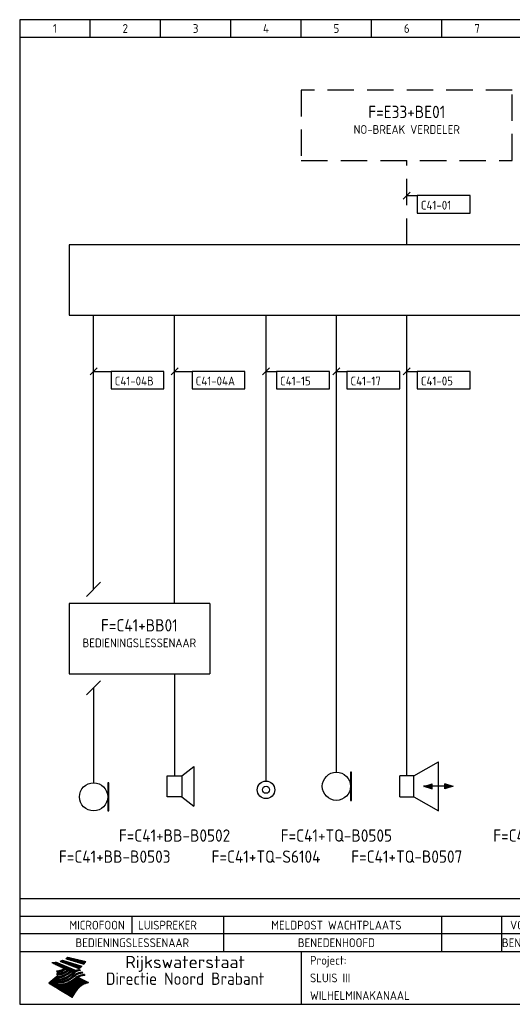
# Model space of a CAD drawing. Extents: x 10 to 410, y 10 to 290.
# Tile 1 of 2: x 10 to 150, y 10 to 290. Entities that reach past the tile are written whole.
import ezdxf
from ezdxf.enums import TextEntityAlignment as Align

# ---------------------------------------------------------------- set-up
doc = ezdxf.new("R2010")
doc.units = 0
doc.header["$LTSCALE"] = 15
doc.header["$MEASUREMENT"] = 0
doc.linetypes.add('DASHED', pattern=[0.75, 0.5, -0.25])
doc.layers.get('0').update_dxf_attribs({"linetype": 'CONTINUOUS'})
for name, color, linetype in [('0-25', 7, 'CONTINUOUS'), ('0-35', 2, 'CONTINUOUS'), ('0-50', 3, 'CONTINUOUS'), ('B-25', 7, 'CONTINUOUS'), ('B-35', 2, 'CONTINUOUS'), ('S-25', 7, 'CONTINUOUS')]:
    doc.layers.add(name, color=color, linetype=linetype)
doc.styles.add('ISO', font='iso.shx')
doc.styles.get("Standard").update_dxf_attribs({"font": 'iso.shx'})

# ---------------------------------------------------------------- blocks, each defined once
blk = doc.blocks.new('KADERA3')
at = {"layer": '0-25'}
for p, q in [((30, 285), (30, 290)), ((50, 285), (50, 290)), ((70, 285), (70, 290)), ((90, 285), (90, 290)), ((110, 285), (110, 290)), ((130, 285), (130, 290)), ((10, 285), (410, 285)), ((410, 35), (10, 35)), ((410, 30), (10, 30))]:
    blk.add_line(p, q, dxfattribs=at)
at = {"layer": '0-25', "color": 7}
for p, q in [((21.94, 22.42), (22.53, 22.42)), ((22.06, 22.48), (22.36, 22.48)), ((22.18, 22.53), (27.65, 20.8)), ((22.18, 22.53), (27.65, 20.8)), ((23.14, 22.99), (28.22, 21.46)), ((23.14, 22.99), (28.22, 21.46)), ((23.15, 22.98), (25.33, 22.98)), ((23.23, 23.04), (25.09, 23.04)), ((23.32, 23.1), (24.84, 23.1)), ((23.34, 22.93), (25.57, 22.93)), ((23.4, 23.15), (24.6, 23.15)), ((23.49, 23.21), (24.36, 23.21)), ((23.52, 22.87), (25.81, 22.87)), ((23.57, 23.27), (24.12, 23.27)), ((23.64, 23.32), (23.87, 23.32)), ((23.7, 23.36), (28.82, 22.17)), ((23.7, 23.36), (28.82, 22.17)), ((23.71, 22.82), (26.06, 22.82)), ((23.9, 22.76), (26.3, 22.76)), ((24.09, 22.7), (26.54, 22.7)), ((24.27, 22.65), (26.78, 22.65)), ((24.46, 22.59), (27.03, 22.59)), ((24.65, 22.53), (27.27, 22.53)), ((24.84, 22.48), (27.51, 22.48)), ((25.02, 22.42), (27.75, 22.42)), ((19.1, 21.89), (25.12, 19)), ((19.1, 21.89), (25.12, 19)), ((19.17, 21.86), (20.7, 21.86)), ((19.29, 21.8), (20.83, 21.8)), ((19.4, 21.75), (20.96, 21.75)), ((19.52, 21.69), (21.09, 21.69)), ((19.64, 21.63), (21.22, 21.63)), ((19.74, 21.92), (20.56, 21.92)), ((19.75, 21.58), (21.36, 21.58)), ((19.87, 21.52), (21.49, 21.52)), ((19.99, 21.47), (21.62, 21.47)), ((20.11, 21.41), (21.75, 21.41)), ((20.22, 21.35), (21.88, 21.35)), ((20.25, 21.97), (20.43, 21.97)), ((20.34, 21.3), (22.02, 21.3)), ((20.38, 21.99), (26.02, 19.59)), ((20.38, 21.99), (26.02, 19.59)), ((20.46, 21.24), (22.15, 21.24)), ((20.57, 21.18), (22.28, 21.18)), ((20.69, 21.13), (22.41, 21.13)), ((20.81, 21.07), (22.55, 21.07)), ((20.92, 21.02), (22.68, 21.02)), ((21.04, 20.96), (22.81, 20.96)), ((21.16, 20.9), (22.94, 20.9)), ((21.19, 19.61), (22.35, 19.61)), ((21.27, 20.85), (23.07, 20.85)), ((21.39, 20.79), (23.21, 20.79)), ((21.42, 19.67), (22.47, 19.67)), ((21.47, 22.25), (26.83, 20.19)), ((21.47, 22.25), (26.83, 20.19)), ((21.49, 22.25), (23.07, 22.25)), ((21.51, 20.73), (23.34, 20.73)), ((21.6, 22.2), (23.25, 22.2)), ((21.62, 19.72), (22.59, 19.72)), ((21.63, 20.68), (23.47, 20.68)), ((21.65, 22.31), (22.89, 22.31)), ((21.74, 20.62), (23.6, 20.62)), ((21.75, 22.14), (23.42, 22.14)), ((21.8, 22.37), (22.71, 22.37)), ((21.8, 19.78), (22.69, 19.78)), ((21.86, 20.57), (23.73, 20.57)), ((21.9, 22.08), (23.6, 22.08)), ((21.96, 19.83), (22.79, 19.83)), ((21.98, 20.51), (23.87, 20.51)), ((22.04, 22.03), (23.78, 22.03)), ((22.09, 20.45), (24, 20.45)), ((22.11, 19.89), (22.89, 19.89)), ((22.19, 21.97), (23.96, 21.97)), ((22.21, 20.4), (24.13, 20.4)), ((22.24, 19.95), (22.99, 19.95)), ((22.33, 20.34), (24.26, 20.34)), ((22.34, 21.92), (24.13, 21.92)), ((22.37, 20), (23.08, 20)), ((22.44, 20.28), (24.4, 20.28)), ((22.48, 21.86), (24.31, 21.86)), ((22.49, 20.06), (23.04, 20.06)), ((22.56, 20.23), (24.53, 20.23)), ((22.61, 20.12), (22.93, 20.12)), ((22.63, 21.8), (24.49, 21.8)), ((22.68, 20.17), (24.66, 20.17)), ((22.71, 20.17), (22.82, 20.17)), ((23.11, 20.02), (22.77, 20.2)), ((23.11, 20.02), (22.77, 20.2)), ((22.78, 21.75), (24.67, 21.75)), ((22.79, 20.12), (24.79, 20.12)), ((22.91, 20.06), (24.92, 20.06)), ((22.92, 21.69), (24.85, 21.69)), ((23.03, 20), (25.06, 20)), ((23.07, 21.63), (25.02, 21.63)), ((23.15, 19.95), (25.19, 19.95)), ((23.22, 21.58), (25.2, 21.58)), ((23.26, 19.89), (25.32, 19.89)), ((23.3, 19.61), (23.88, 19.61)), ((23.36, 21.52), (25.38, 21.52)), ((23.38, 19.83), (25.45, 19.83)), ((23.39, 19.67), (23.81, 19.67)), ((23.45, 19.7), (23.58, 19.79)), ((23.45, 19.7), (23.58, 19.79)), ((23.48, 19.72), (23.7, 19.72)), ((23.5, 19.78), (25.58, 19.78)), ((23.51, 21.47), (25.56, 21.47)), ((23.56, 19.78), (23.59, 19.78)), ((23.56, 19.39), (23.9, 19.62)), ((23.56, 19.39), (23.9, 19.62)), ((23.58, 19.79), (23.9, 19.62)), ((23.58, 19.79), (23.9, 19.62)), ((23.61, 19.72), (25.72, 19.72)), ((23.66, 21.41), (25.74, 21.41)), ((23.73, 19.67), (25.85, 19.67)), ((23.8, 21.35), (25.91, 21.35)), ((23.85, 19.61), (25.98, 19.61)), ((23.95, 21.3), (26.09, 21.3)), ((24.09, 21.24), (26.27, 21.24)), ((24.24, 21.18), (26.45, 21.18)), ((24.39, 21.13), (26.62, 21.13)), ((24.53, 21.07), (26.8, 21.07)), ((24.68, 21.02), (26.98, 21.02)), ((24.83, 20.96), (27.16, 20.96)), ((24.97, 20.9), (27.34, 20.9)), ((25.12, 20.85), (27.51, 20.85)), ((25.21, 22.37), (28, 22.37)), ((25.27, 20.79), (27.63, 20.79)), ((25.4, 22.31), (28.24, 22.31)), ((25.41, 20.73), (27.57, 20.73)), ((25.56, 20.68), (27.51, 20.68)), ((25.58, 22.25), (28.48, 22.25)), ((25.71, 20.62), (27.44, 20.62)), ((25.77, 22.2), (28.72, 22.2)), ((25.85, 20.57), (27.37, 20.57)), ((25.96, 22.14), (28.79, 22.14)), ((26, 20.51), (27.29, 20.51)), ((26.06, 19.61), (26.85, 19.61)), ((26.15, 22.08), (28.75, 22.08)), ((26.15, 20.45), (27.22, 20.45)), ((26.21, 19.67), (27.23, 19.67)), ((26.29, 20.4), (27.14, 20.4)), ((26.33, 22.03), (28.71, 22.03)), ((26.44, 20.34), (27.06, 20.34)), ((26.44, 19.72), (27.18, 19.72)), ((26.52, 21.97), (28.66, 21.97)), ((26.59, 20.28), (26.97, 20.28)), ((26.71, 21.92), (28.62, 21.92)), ((26.73, 20.23), (26.89, 20.23)), ((26.9, 21.86), (28.57, 21.86)), ((27.08, 21.8), (28.52, 21.8)), ((27.13, 19.78), (27.25, 19.64)), ((27.13, 19.78), (27.25, 19.64)), ((27.27, 21.75), (28.48, 21.75)), ((27.46, 21.69), (28.43, 21.69)), ((27.65, 21.63), (28.38, 21.63)), ((27.83, 21.58), (28.33, 21.58)), ((28.02, 21.52), (28.28, 21.52)), ((28.21, 21.47), (28.22, 21.47)), ((20.58, 17.88), (18.3, 16)), ((20.58, 17.88), (18.3, 16)), ((19.33, 16.85), (21.07, 16.85)), ((19.4, 16.91), (21.55, 16.91)), ((19.47, 16.97), (21.88, 16.97)), ((19.54, 17.02), (22.13, 17.02)), ((19.61, 17.08), (22.34, 17.08)), ((19.67, 17.13), (20.6, 17.13)), ((19.74, 17.19), (20.6, 17.19)), ((19.81, 17.25), (20.6, 17.25)), ((19.88, 17.3), (20.6, 17.3)), ((19.95, 17.36), (20.6, 17.36)), ((20.01, 17.42), (20.6, 17.42)), ((20.08, 17.47), (20.93, 17.47)), ((20.15, 17.53), (21.26, 17.53)), ((20.22, 17.58), (21.51, 17.58)), ((20.29, 17.64), (21.72, 17.64)), ((20.35, 17.7), (21.9, 17.7)), ((20.42, 17.75), (22.07, 17.75)), ((20.49, 17.81), (22.22, 17.81)), ((20.56, 17.87), (22.36, 17.87)), ((20.6, 19.11), (20.58, 19.51)), ((20.6, 19.11), (20.58, 19.51)), ((20.58, 19.5), (22.09, 19.5)), ((20.58, 19.44), (21.95, 19.44)), ((20.59, 19.38), (21.79, 19.38)), ((20.59, 19.33), (21.62, 19.33)), ((20.59, 19.27), (21.42, 19.27)), ((20.6, 19.22), (21.2, 19.22)), ((20.6, 19.16), (20.93, 19.16)), ((20.6, 19.11), (20.69, 19.12)), ((20.6, 19.11), (20.69, 19.12)), ((20.6, 18.79), (20.77, 18.81)), ((20.6, 18.79), (20.77, 18.81)), ((20.6, 18.29), (20.6, 18.79)), ((20.6, 18.29), (20.6, 18.79)), ((20.6, 18.77), (22.46, 18.77)), ((20.6, 18.71), (22.33, 18.71)), ((20.6, 18.65), (22.19, 18.65)), ((20.6, 18.6), (22.04, 18.6)), ((20.6, 18.54), (21.87, 18.54)), ((20.6, 18.48), (21.68, 18.48)), ((20.6, 18.43), (21.46, 18.43)), ((20.6, 18.37), (21.21, 18.37)), ((20.6, 18.32), (20.87, 18.32)), ((20.6, 18.29), (20.88, 18.32)), ((20.6, 18.29), (20.88, 18.32)), ((20.6, 17.88), (20.86, 17.91)), ((20.6, 17.88), (20.86, 17.91)), ((20.6, 17.43), (20.97, 17.48)), ((20.6, 17.43), (20.97, 17.48)), ((20.6, 17.43), (20.6, 17.09)), ((20.6, 17.43), (20.6, 17.09)), ((20.6, 17.09), (21.26, 17.16)), ((20.6, 17.09), (21.26, 17.16)), ((20.6, 16.8), (21.37, 16.89)), ((20.6, 16.8), (21.37, 16.89)), ((20.6, 16.8), (20.6, 16.45)), ((20.6, 16.8), (20.6, 16.45)), ((20.9, 19.55), (22.23, 19.55)), ((20.9, 18.82), (22.59, 18.82)), ((20.98, 17.92), (22.5, 17.92)), ((21.02, 17.13), (22.53, 17.13)), ((21.32, 18.88), (22.71, 18.88)), ((21.32, 17.98), (22.62, 17.98)), ((21.47, 17.19), (22.7, 17.19)), ((21.59, 18.03), (22.74, 18.03)), ((21.61, 18.93), (22.82, 18.93)), ((21.77, 17.25), (22.85, 17.25)), ((21.8, 18.09), (22.85, 18.09)), ((21.84, 18.99), (22.92, 18.99)), ((21.99, 18.15), (22.95, 18.15)), ((22.01, 17.3), (22.99, 17.3)), ((22.03, 19.05), (23.03, 19.05)), ((22.16, 18.2), (23.05, 18.2)), ((22.21, 19.1), (23.12, 19.1)), ((22.21, 17.36), (23.12, 17.36)), ((22.31, 18.26), (23.15, 18.26)), ((22.36, 19.16), (23.22, 19.16)), ((22.39, 17.42), (23.24, 17.42)), ((22.45, 18.32), (23.24, 18.32)), ((22.51, 19.22), (23.3, 19.22)), ((22.56, 17.47), (23.36, 17.47)), ((22.59, 18.37), (23.33, 18.37)), ((22.64, 19.27), (23.39, 19.27)), ((22.71, 18.43), (23.42, 18.43)), ((22.71, 17.53), (23.47, 17.53)), ((22.77, 19.33), (23.47, 19.33)), ((22.83, 18.48), (23.5, 18.48)), ((22.84, 17.58), (23.57, 17.58)), ((22.89, 19.38), (23.55, 19.38)), ((22.94, 18.54), (23.58, 18.54)), ((22.96, 16.85), (23.86, 16.85)), ((22.97, 17.64), (23.67, 17.64)), ((23, 19.44), (23.63, 19.44)), ((23.04, 18.6), (23.66, 18.6)), ((23.1, 19.5), (23.72, 19.5)), ((23.1, 17.7), (23.77, 17.7)), ((23.12, 16.91), (23.96, 16.91)), ((23.14, 18.65), (23.74, 18.65)), ((23.21, 19.55), (23.8, 19.55)), ((23.21, 17.75), (23.86, 17.75)), ((23.24, 18.71), (23.82, 18.71)), ((23.26, 16.97), (24.05, 16.97)), ((23.32, 17.81), (23.95, 17.81)), ((23.33, 18.77), (23.91, 18.77)), ((23.39, 17.02), (24.14, 17.02)), ((23.42, 18.82), (23.99, 18.82)), ((23.42, 17.87), (24.03, 17.87)), ((23.51, 18.88), (24.07, 18.88)), ((23.52, 17.92), (24.11, 17.92)), ((23.52, 17.08), (24.22, 17.08)), ((23.54, 18.9), (24.3, 19.42)), ((23.54, 18.9), (24.3, 19.42)), ((23.59, 18.93), (24.15, 18.93)), ((23.62, 17.98), (24.2, 17.98)), ((23.63, 17.13), (24.3, 17.13)), ((23.65, 18.59), (24.62, 19.25)), ((23.65, 18.59), (24.62, 19.25)), ((23.67, 18.99), (24.23, 18.99)), ((23.71, 18.03), (24.28, 18.03)), ((23.75, 19.05), (24.32, 19.05)), ((23.75, 17.19), (24.38, 17.19)), ((23.79, 18.09), (24.36, 18.09)), ((23.83, 19.1), (24.4, 19.1)), ((23.85, 17.25), (24.46, 17.25)), ((23.88, 18.15), (24.44, 18.15)), ((23.92, 19.16), (24.48, 19.16)), ((23.94, 18.19), (25.23, 19.07)), ((23.94, 18.19), (25.23, 19.07)), ((23.95, 17.3), (24.55, 17.3)), ((23.96, 19.55), (25.96, 19.55)), ((23.96, 18.2), (24.53, 18.2)), ((24, 19.22), (24.56, 19.22)), ((24.04, 18.26), (24.61, 18.26)), ((24.05, 17.36), (24.63, 17.36)), ((24.06, 17.88), (25.34, 18.76)), ((24.06, 17.88), (25.34, 18.76)), ((24.08, 19.5), (25.88, 19.5)), ((24.08, 19.27), (24.58, 19.27)), ((24.13, 18.32), (24.69, 18.32)), ((24.14, 17.42), (24.71, 17.42)), ((24.16, 19.33), (24.47, 19.33)), ((24.2, 19.44), (25.79, 19.44)), ((24.21, 18.37), (24.77, 18.37)), ((24.23, 17.47), (24.79, 17.47)), ((24.24, 17.48), (25.52, 18.36)), ((24.24, 17.48), (25.52, 18.36)), ((24.25, 19.38), (24.36, 19.38)), ((24.29, 18.43), (24.85, 18.43)), ((24.3, 19.42), (24.62, 19.25)), ((24.3, 19.42), (24.62, 19.25)), ((24.31, 19.38), (25.71, 19.38)), ((24.31, 17.53), (24.87, 17.53)), ((24.35, 17.17), (25.64, 18.05)), ((24.35, 17.17), (25.64, 18.05)), ((24.37, 18.48), (24.94, 18.48)), ((24.39, 17.58), (24.96, 17.58)), ((24.43, 19.33), (25.62, 19.33)), ((24.45, 18.54), (25.02, 18.54)), ((24.47, 17.64), (25.04, 17.64)), ((24.54, 18.6), (25.1, 18.6)), ((24.55, 19.27), (25.54, 19.27)), ((24.56, 17.7), (25.12, 17.7)), ((24.62, 18.65), (25.18, 18.65)), ((24.63, 16.72), (25.91, 17.6)), ((24.63, 16.72), (25.91, 17.6)), ((24.64, 17.75), (25.2, 17.75)), ((24.67, 19.22), (25.45, 19.22)), ((24.7, 18.71), (25.27, 18.71)), ((24.72, 17.81), (25.29, 17.81)), ((24.78, 19.16), (25.37, 19.16)), ((24.78, 18.77), (25.34, 18.77)), ((24.8, 17.87), (25.37, 17.87)), ((24.82, 16.85), (28.23, 16.85)), ((24.87, 18.82), (25.4, 18.82)), ((24.89, 17.92), (25.45, 17.92)), ((24.9, 19.1), (25.28, 19.1)), ((24.9, 16.91), (28.11, 16.91)), ((24.95, 18.88), (25.45, 18.88)), ((24.97, 17.98), (25.53, 17.98)), ((24.99, 16.97), (28, 16.97)), ((25.02, 19.05), (25.2, 19.05)), ((25.03, 18.93), (25.51, 18.93)), ((25.05, 18.03), (25.61, 18.03)), ((25.07, 17.02), (27.89, 17.02)), ((25.11, 18.99), (25.57, 18.99)), ((26.02, 19.59), (25.12, 19)), ((26.02, 19.59), (25.12, 19)), ((25.13, 18.09), (25.68, 18.09)), ((25.15, 17.08), (27.77, 17.08)), ((25.19, 19.05), (25.63, 19.05)), ((25.21, 18.15), (25.75, 18.15)), ((25.23, 17.13), (27.66, 17.13)), ((25.26, 19.1), (25.7, 19.1)), ((25.3, 18.2), (25.82, 18.2)), ((25.31, 17.19), (27.55, 17.19)), ((25.33, 19.16), (25.77, 19.16)), ((25.38, 18.26), (25.89, 18.26)), ((25.39, 19.22), (25.85, 19.22)), ((25.4, 17.25), (27.43, 17.25)), ((25.46, 18.32), (25.97, 18.32)), ((25.47, 19.27), (25.93, 19.27)), ((25.48, 17.3), (27.32, 17.3)), ((25.54, 19.33), (26.03, 19.33)), ((25.54, 18.37), (26.06, 18.37)), ((25.56, 17.36), (27.21, 17.36)), ((25.62, 18.43), (26.14, 18.43)), ((25.63, 19.38), (26.13, 19.38)), ((25.64, 17.42), (27.1, 17.42)), ((25.7, 18.48), (26.24, 18.48)), ((25.72, 19.44), (26.24, 19.44)), ((25.73, 17.47), (26.98, 17.47)), ((25.79, 18.54), (26.34, 18.54)), ((25.81, 17.53), (26.87, 17.53)), ((25.82, 19.5), (26.36, 19.5)), ((25.89, 18.6), (26.46, 18.6)), ((25.89, 17.58), (26.76, 17.58)), ((25.93, 19.55), (26.53, 19.55)), ((25.96, 17.64), (26.64, 17.64)), ((25.99, 18.65), (26.58, 18.65)), ((26.04, 17.7), (26.59, 17.7)), ((26.1, 18.71), (26.72, 18.71)), ((26.12, 17.75), (26.67, 17.75)), ((26.2, 17.81), (26.76, 17.81)), ((26.23, 18.77), (26.89, 18.77)), ((26.29, 17.87), (26.86, 17.87)), ((26.37, 18.82), (27.09, 18.82)), ((26.39, 17.92), (26.97, 17.92)), ((26.49, 17.98), (27.09, 17.98)), ((26.53, 18.88), (27.34, 18.88)), ((26.56, 17.68), (29.54, 16.2)), ((26.56, 17.68), (29.54, 16.2)), ((26.6, 18.03), (27.22, 18.03)), ((26.72, 18.09), (27.38, 18.09)), ((26.73, 18.93), (27.66, 18.93)), ((26.85, 18.15), (27.56, 18.15)), ((26.99, 18.99), (27.9, 18.99)), ((27, 18.2), (27.8, 18.2)), ((27.18, 18.26), (28.13, 18.26)), ((27.26, 19.05), (27.84, 19.05)), ((27.39, 18.32), (28.47, 18.32)), ((27.7, 18.37), (28.49, 18.37)), ((27.78, 19.1), (27.93, 18.96)), ((27.78, 19.1), (27.93, 18.96)), ((28, 18.43), (28.44, 18.43)), ((28.39, 18.48), (28.54, 18.32)), ((28.39, 18.48), (28.54, 18.32)), ((24.94, 11.97), (18.3, 16)), ((24.94, 11.97), (18.3, 16)), ((18.31, 16.01), (20.96, 16.01)), ((18.38, 16.07), (21.46, 16.07)), ((18.38, 15.95), (20.6, 15.95)), ((18.45, 16.12), (21.88, 16.12)), ((18.47, 15.9), (20.6, 15.9)), ((18.52, 16.18), (22.15, 16.18)), ((18.57, 15.84), (20.6, 15.84)), ((18.59, 16.23), (22.38, 16.23)), ((18.65, 16.29), (22.58, 16.29)), ((18.66, 15.78), (20.6, 15.78)), ((18.72, 16.35), (22.75, 16.35)), ((18.75, 15.73), (20.6, 15.73)), ((18.79, 16.4), (22.91, 16.4)), ((18.85, 15.67), (20.6, 15.67)), ((18.86, 16.46), (20.6, 16.46)), ((18.93, 16.52), (20.6, 16.52)), ((18.94, 15.62), (20.6, 15.62)), ((18.99, 16.57), (20.6, 16.57)), ((19.03, 15.56), (27.83, 15.56)), ((19.06, 16.63), (20.6, 16.63)), ((19.12, 15.5), (27.75, 15.5)), ((19.13, 16.68), (20.6, 16.68)), ((19.2, 16.74), (20.6, 16.74)), ((19.22, 15.45), (27.66, 15.45)), ((19.27, 16.8), (20.6, 16.8)), ((19.31, 15.39), (27.58, 15.39)), ((19.4, 15.33), (27.5, 15.33)), ((19.49, 15.28), (27.43, 15.28)), ((19.59, 15.22), (27.36, 15.22)), ((19.68, 15.17), (27.29, 15.17)), ((19.77, 15.11), (27.22, 15.11)), ((19.86, 15.05), (27.15, 15.05)), ((19.96, 15), (27.09, 15)), ((20.05, 14.94), (27.02, 14.94)), ((20.14, 14.88), (26.96, 14.88)), ((20.24, 14.83), (26.9, 14.83)), ((20.33, 14.77), (26.84, 14.77)), ((20.42, 14.72), (26.79, 14.72)), ((20.51, 14.66), (26.73, 14.66)), ((20.6, 16.45), (21.56, 16.56)), ((20.6, 16.45), (21.56, 16.56)), ((20.6, 15.97), (21.67, 16.09)), ((20.6, 15.97), (21.67, 16.09)), ((20.6, 15.97), (20.6, 15.58)), ((20.6, 15.97), (20.6, 15.58)), ((20.6, 15.58), (21.95, 15.73)), ((20.6, 15.58), (21.95, 15.73)), ((20.61, 14.6), (26.68, 14.6)), ((20.7, 16.46), (23.06, 16.46)), ((20.7, 14.55), (26.62, 14.55)), ((20.79, 14.49), (26.57, 14.49)), ((20.88, 14.43), (26.52, 14.43)), ((20.94, 15.62), (27.92, 15.62)), ((20.98, 14.38), (26.47, 14.38)), ((21.07, 14.32), (26.42, 14.32)), ((21.16, 14.27), (26.38, 14.27)), ((21.2, 16.52), (23.2, 16.52)), ((21.25, 14.21), (26.33, 14.21)), ((21.35, 14.15), (26.29, 14.15)), ((21.44, 14.1), (26.24, 14.1)), ((21.45, 15.67), (28.01, 15.67)), ((21.53, 14.04), (26.2, 14.04)), ((21.72, 16.57), (23.32, 16.57)), ((21.96, 15.73), (28.11, 15.73)), ((22.1, 16.63), (23.44, 16.63)), ((22.34, 15.78), (28.21, 15.78)), ((22.38, 16.68), (23.56, 16.68)), ((22.6, 16.74), (23.66, 16.74)), ((22.62, 15.84), (28.33, 15.84)), ((22.79, 16.8), (23.77, 16.8)), ((22.84, 15.9), (28.52, 15.9)), ((23.04, 15.95), (28.71, 15.95)), ((23.21, 16.01), (28.9, 16.01)), ((23.37, 16.07), (29.08, 16.07)), ((23.51, 16.12), (29.27, 16.12)), ((29.41, 16.17), (23.65, 16.17)), ((23.77, 16.23), (29.47, 16.23)), ((23.89, 16.29), (29.36, 16.29)), ((24, 16.35), (29.24, 16.35)), ((24.11, 16.4), (29.13, 16.4)), ((24.21, 16.46), (29.02, 16.46)), ((24.31, 16.52), (28.91, 16.52)), ((24.4, 16.57), (28.79, 16.57)), ((24.49, 16.63), (28.68, 16.63)), ((24.57, 16.68), (28.57, 16.68)), ((24.66, 16.74), (28.45, 16.74)), ((24.74, 16.8), (28.34, 16.8)), ((28.29, 15.83), (29.54, 16.2)), ((28.29, 15.83), (29.54, 16.2)), ((29.54, 16.2), (29.45, 16.17)), ((29.54, 16.2), (29.45, 16.17)), ((29.46, 16.18), (29.47, 16.18)), ((21.63, 13.98), (26.16, 13.98)), ((21.72, 13.93), (26.12, 13.93)), ((21.81, 13.87), (26.08, 13.87)), ((21.9, 13.82), (26.04, 13.82)), ((22, 13.76), (26, 13.76)), ((22.09, 13.7), (25.96, 13.7)), ((22.18, 13.65), (25.93, 13.65)), ((22.27, 13.59), (25.89, 13.59)), ((22.37, 13.53), (25.86, 13.53)), ((22.46, 13.48), (25.82, 13.48)), ((22.55, 13.42), (25.79, 13.42)), ((22.65, 13.37), (25.76, 13.37)), ((22.74, 13.31), (25.73, 13.31)), ((22.83, 13.25), (25.69, 13.25)), ((22.92, 13.2), (25.66, 13.2)), ((23.02, 13.14), (25.63, 13.14)), ((23.11, 13.08), (25.59, 13.08)), ((23.2, 13.03), (25.56, 13.03)), ((23.29, 12.97), (25.53, 12.97)), ((23.39, 12.92), (25.5, 12.92)), ((23.48, 12.86), (25.46, 12.86)), ((23.57, 12.8), (25.43, 12.8)), ((23.66, 12.75), (25.4, 12.75)), ((23.76, 12.69), (25.36, 12.69)), ((23.85, 12.63), (25.33, 12.63)), ((23.94, 12.58), (25.3, 12.58)), ((24.04, 12.52), (25.26, 12.52)), ((24.13, 12.47), (25.23, 12.47)), ((24.22, 12.41), (25.2, 12.41)), ((24.31, 12.35), (25.17, 12.35)), ((24.41, 12.3), (25.13, 12.3)), ((24.5, 12.24), (25.1, 12.24)), ((24.59, 12.18), (25.07, 12.18)), ((24.68, 12.13), (25.03, 12.13)), ((24.78, 12.07), (25, 12.07)), ((24.87, 12.02), (24.97, 12.02)), ((24.94, 11.97), (25.81, 13.45)), ((24.94, 11.97), (25.81, 13.45))]:
    blk.add_line(p, q, dxfattribs=at)
for centre, radius, start, end in [((19.84, 27.26), 5.27, 288.0217, 296.3084), ((19.84, 27.26), 5.27, 288.0217, 296.3084), ((20.49, 27.56), 5.28, 300.0654, 307.393), ((20.49, 27.56), 5.28, 300.0654, 307.393), ((19.15, 29.7), 7.8, 269.6055, 279.0886), ((19.15, 29.7), 7.8, 269.6055, 279.0886), ((19.93, 25.38), 5.91, 276.3402, 298.7463), ((19.93, 25.38), 5.91, 276.3402, 298.7463), ((19.84, 25.09), 6.03, 278.129, 302.868), ((19.84, 25.09), 6.03, 278.129, 302.868), ((20.35, 24.56), 5.76, 274.164, 302.5474), ((20.35, 24.56), 5.76, 274.164, 302.5474), ((27.05, 17.17), 2.63, 107.4286, 133.7799), ((27.05, 17.17), 2.63, 107.4286, 133.7799), ((27.01, 16.84), 2.93, 87.7348, 104.8316), ((27.01, 16.84), 2.93, 87.7348, 104.8316), ((27.37, 15.71), 3.93, 91.7838, 103.2817), ((27.37, 15.71), 3.93, 91.7838, 103.2817), ((24.11, 24.7), 5.26, 301.1147, 312.2814), ((24.11, 24.7), 5.26, 301.1147, 312.2814), ((21.95, 27.32), 8.59, 316.9248, 323.1399), ((21.95, 27.32), 8.59, 316.9248, 323.1399), ((20.21, 23.78), 5.91, 273.6149, 304.3803), ((20.21, 23.78), 5.91, 273.6149, 304.3803), ((20.05, 24.28), 6.02, 277.9472, 305.7139), ((20.05, 24.28), 6.02, 277.9472, 305.7139), ((20.04, 23.49), 6.09, 278.8115, 306.4242), ((20.04, 23.49), 6.09, 278.8115, 306.4242), ((20.53, 23.07), 5.96, 277.0519, 304.973), ((20.53, 23.07), 5.96, 277.0519, 304.973), ((20.72, 22.76), 5.91, 276.3402, 304.3803), ((20.72, 22.76), 5.91, 276.3402, 304.3803), ((21.06, 22.34), 5.81, 274.9043, 303.1745), ((21.06, 22.34), 5.81, 274.9043, 303.1745), ((20.82, 22.06), 6.04, 278.1111, 305.8489), ((20.82, 22.06), 6.04, 278.1111, 305.8489), ((27.45, 16.91), 2.81, 110.4143, 138.7411), ((27.45, 16.91), 2.81, 110.4143, 138.7411), ((27.57, 15.64), 3.4, 98.1566, 126.9045), ((27.57, 15.64), 3.4, 98.1566, 126.9045), ((27.91, 15.54), 3.39, 100.5835, 132.088), ((27.91, 15.54), 3.39, 100.5835, 132.088), ((28.21, 14.74), 3.67, 95.7581, 128.7216), ((28.21, 14.74), 3.67, 95.7581, 128.7216), ((28.4, 15.05), 3.21, 96.3886, 125.0052), ((28.4, 15.05), 3.21, 96.3886, 125.0052), ((27.82, 16.31), 2.8, 90.634, 105.1984), ((27.82, 16.31), 2.8, 90.634, 105.1984), ((28.19, 15.04), 3.93, 93.8342, 103.2817), ((28.19, 15.04), 3.93, 93.8342, 103.2817), ((28.58, 15.69), 2.8, 93.8141, 105.1984), ((28.58, 15.69), 2.8, 93.8141, 105.1984), ((28.95, 14.41), 3.93, 96.0135, 103.2817), ((28.95, 14.41), 3.93, 96.0135, 103.2817), ((21.3, 21.6), 5.91, 276.3402, 304.3803), ((21.3, 21.6), 5.91, 276.3402, 304.3803), ((31.24, 10.26), 6.3, 117.9568, 149.6251), ((31.24, 10.26), 6.3, 117.9568, 149.6251)]:
    blk.add_arc(centre, radius, start, end, dxfattribs=at)
at = {"layer": '0-35'}
blk.add_line((90, 25), (90, 10), dxfattribs=at)
at = {"layer": '0-50'}
blk.add_line((10, 25), (410, 25), dxfattribs=at)
blk.add_lwpolyline([(10, 10), (410, 10), (410, 290), (10, 290)], close=True, dxfattribs=at)
at = {"layer": '0-25', "style": 'ISO'}
blk.add_text('Project:', height=2.5, dxfattribs=at).set_placement((92.5, 22.5), align=Align.MIDDLE_LEFT)
for tag, p in [('STR1', (20, 287.5)), ('STR2', (40, 287.5)), ('STR3', (60, 287.5)), ('STR4', (80, 287.5)), ('STR5', (100, 287.5)), ('STR6', (120, 287.5)), ('STR7', (140, 287.5)), ('STR8', (160, 287.5)), ('STR9', (180, 287.5)), ('STR10', (200, 287.5)), ('STR11', (220, 287.5)), ('STR12', (240, 287.5)), ('STR13', (260, 287.5)), ('STR14', (280, 287.5)), ('STR15', (300, 287.5)), ('STR16', (320, 287.5)), ('STR17', (340, 287.5)), ('STR18', (360, 287.5)), ('STR19', (380, 287.5)), ('STR20', (400, 287.5)), ('W', (180, 12.5)), ('Z', (310, 12.5)), ('Y', (327.5, 12.5))]:
    blk.add_attdef(tag, text='', height=2.5, dxfattribs=at).set_placement(p, align=Align.MIDDLE)
for tag, p in [('N', (220, 22.5)), ('B', (92.5, 17.5)), ('P', (220, 17.5)), ('C', (92.5, 12.5)), ('U', (220, 12.5)), ('REV', (295, 12.5))]:
    blk.add_attdef(tag, text='', height=2.5, dxfattribs=at).set_placement(p, align=Align.MIDDLE_LEFT)
at = {"layer": '0-35', "style": 'ISO', "width": 1.00614}
blk.add_text('Rijkswaterstaat', height=3.5, dxfattribs=at).set_placement((40, 20.28), (74, 20.28), align=Align.FIT)
at = {"layer": '0-35', "color": 2, "style": 'ISO', "width": 0.948867}
blk.add_text('Directie Noord Brabant', height=3.5, dxfattribs=at).set_placement((34.5, 15.53), (79.5, 15.53), align=Align.FIT)
at = {"layer": '0-35', "style": 'ISO'}
blk.add_attdef('RNR', text='', height=3.5, dxfattribs=at).set_placement((305, 17.5), align=Align.MIDDLE)
for tag, p in [('X', (178.5, 17.5)), ('FORM', (402.5, 15))]:
    blk.add_attdef(tag, text='', height=3.5, dxfattribs=at).set_placement(p, align=Align.MIDDLE_LEFT)
at = {"layer": '0-50', "style": 'ISO'}
for tag, p in [('M', (342.5, 15)), ('O', (365, 15))]:
    blk.add_attdef(tag, text='', height=5, dxfattribs=at).set_placement(p, align=Align.MIDDLE)
blk.add_attdef('Q', text='', height=5, dxfattribs=at).set_placement((382.5, 15), align=Align.MIDDLE_LEFT)
blk = doc.blocks.new('090901')
at = {"layer": '0-25'}
for p, q in [((4.3125, 0), (4, 0)), ((4, 0), (4, -8)), ((4.3125, -8), (4.3125, 0)), ((4, -8), (4.3125, -8))]:
    blk.add_line(p, q, dxfattribs=at)
blk.add_circle((0, -4), 4, dxfattribs=at)
at = {"layer": 'B-35', "style": 'ISO'}
blk.add_attdef('KT', (5, -12), '', height=3.5, dxfattribs=at)
blk = doc.blocks.new('0301B5')
at = {"layer": 'S-25'}
for p, q in [((15, 0), (0, 0)), ((0, 0), (0, -5)), ((15, -5), (15, 0)), ((0, -5), (15, -5))]:
    blk.add_line(p, q, dxfattribs=at)
at = {"layer": 'B-25', "style": 'ISO'}
blk.add_attdef('KA', (1, -4), '', height=2.5, dxfattribs=at)
blk = doc.blocks.new('11-14-10')
at = {"color": 0, "linetype": 'Continuous'}
for radius in [2.5, 1]:
    blk.add_circle((0, 0), radius, dxfattribs=at)

msp = doc.modelspace()

# ---------------------------------------------------------------- linework, layer by layer
at = {"layer": '0-25'}
for p, q in [((29, 126), (33, 130)), ((54, 104), (54, 75)), ((29, 98), (33, 102)), ((31, 100), (31, 73)), ((56.06, 75), (59.44, 77.62)), ((59.44, 77.62), (59.44, 66.38)), ((51.94, 69), (51.94, 75)), ((51.94, 75), (56.06, 75)), ((56.06, 75), (56.06, 69)), ((56.06, 69), (51.94, 69)), ((56.06, 69), (59.44, 66.38)), ((410, 40), (10, 40)), ((42, 30), (42, 35)), ((68, 25), (68, 35)), ((130, 25), (130, 35)), ((147, 25), (147, 35))]:
    msp.add_line(p, q, dxfattribs=at)
at = {"layer": 'S-25', "linetype": 'DASHED'}
for p, q in [((149.99, 270), (90, 270)), ((90, 270), (90, 250)), ((149.99, 250), (149.99, 270)), ((90, 250), (149.99, 250)), ((119.99, 226), (119.99, 250))]:
    msp.add_line(p, q, dxfattribs=at)
at = {"layer": 'S-25'}
for p, q in [((119, 239), (121, 241)), ((120, 240), (123, 240)), ((400, 226), (24.01, 226)), ((24.01, 226), (24.01, 206)), ((24.01, 206), (400, 206)), ((31, 128), (31, 206)), ((54, 124), (54, 206)), ((80, 73.5), (80, 206)), ((100, 76), (100, 206)), ((120, 75), (120, 206)), ((30, 189), (32, 191)), ((53, 189), (55, 191)), ((79, 189), (81, 191)), ((99, 189), (101, 191)), ((119, 189), (121, 191)), ((31, 190), (36, 190)), ((54, 190), (59, 190)), ((80, 190), (83, 190)), ((100, 190), (103, 190)), ((120, 190), (123, 190)), ((64.01, 124), (24.01, 124)), ((24.01, 124), (24.01, 104)), ((64.01, 124), (64.01, 104)), ((24.01, 104), (64.01, 104))]:
    msp.add_line(p, q, dxfattribs=at)
at = {"layer": 'S-25', "color": 0, "linetype": 'Continuous'}
for p, q in [((122, 75), (129, 79)), ((129, 65), (129, 79)), ((122, 75), (118, 75)), ((118, 69), (118, 75)), ((122, 69), (122, 75)), ((130.79, 72), (124.79, 72)), ((124.82, 71.97), (127.21, 72.73)), ((124.82, 71.99), (127.21, 71.24)), ((125.51, 71.98), (127.01, 72.46)), ((125.51, 71.98), (127.01, 71.51)), ((126.17, 71.98), (126.81, 72.19)), ((126.17, 71.98), (126.81, 71.78)), ((126.81, 71.78), (126.81, 72.19)), ((127.01, 71.51), (127.01, 72.46)), ((127.21, 71.24), (127.21, 72.73)), ((130.79, 71.24), (130.79, 72.73)), ((133.18, 71.97), (130.79, 72.73)), ((133.18, 71.99), (130.79, 71.24)), ((130.99, 71.51), (130.99, 72.46)), ((132.49, 71.98), (130.99, 72.46)), ((132.49, 71.98), (130.99, 71.51)), ((131.19, 71.78), (131.19, 72.19)), ((131.83, 71.98), (131.19, 72.19)), ((131.83, 71.98), (131.19, 71.78)), ((118, 69), (122, 69)), ((122, 69), (129, 65))]:
    msp.add_line(p, q, dxfattribs=at)

# ---------------------------------------------------------------- block references
for p, values in [((123, 240), {'KA': 'C41-01'}), ((36, 190), {'KA': 'C41-04B'}), ((59, 190), {'KA': 'C41-04A'}), ((83, 190), {'KA': 'C41-15'}), ((103, 190), {'KA': 'C41-17'}), ((123, 190), {'KA': 'C41-05'})]:
    msp.add_blockref('0301B5', p).add_auto_attribs(values)
at = {"layer": '0-25'}
for name, p in [('090901', (100, 76)), ('090901', (31, 73)), ('11-14-10', (80, 71))]:
    msp.add_blockref(name, p, dxfattribs=at)
at = {"layer": 'S-25'}
ref = msp.add_blockref('KADERA3', (0, 0), dxfattribs=at)
ref.add_attrib('B', 'SLUIS III', dxfattribs={"layer": '0-25', "height": 2.5, "style": 'ISO'}).set_placement((92.5, 17.5), align=Align.MIDDLE_LEFT)
ref.add_attrib('C', 'WILHELMINAKANAAL', dxfattribs={"layer": '0-25', "height": 2.5, "style": 'ISO'}).set_placement((92.5, 12.5), align=Align.MIDDLE_LEFT)
ref.add_attrib('STR1', '1', dxfattribs={"layer": '0-25', "height": 2.5, "style": 'ISO'}).set_placement((20, 287.5), align=Align.MIDDLE)
ref.add_attrib('STR2', '2', dxfattribs={"layer": '0-25', "height": 2.5, "style": 'ISO'}).set_placement((40, 287.5), align=Align.MIDDLE)
ref.add_attrib('STR3', '3', dxfattribs={"layer": '0-25', "height": 2.5, "style": 'ISO'}).set_placement((60, 287.5), align=Align.MIDDLE)
ref.add_attrib('STR4', '4', dxfattribs={"layer": '0-25', "height": 2.5, "style": 'ISO'}).set_placement((80, 287.5), align=Align.MIDDLE)
ref.add_attrib('STR5', '5', dxfattribs={"layer": '0-25', "height": 2.5, "style": 'ISO'}).set_placement((100, 287.5), align=Align.MIDDLE)
ref.add_attrib('STR6', '6', dxfattribs={"layer": '0-25', "height": 2.5, "style": 'ISO'}).set_placement((120, 287.5), align=Align.MIDDLE)
ref.add_attrib('STR7', '7', dxfattribs={"layer": '0-25', "height": 2.5, "style": 'ISO'}).set_placement((140, 287.5), align=Align.MIDDLE)

# ---------------------------------------------------------------- texts
at = {"layer": 'B-25'}
for s, p in [('NO-BREAK VERDELER', (120, 258.78)), ('BEDIENINGSLESSENAAR', (44, 112.78)), ('MICROFOON', (32, 32.51)), ('LUISPREKER', (52, 32.51)), ('MELDPOST WACHTPLAATS', (100, 32.51)), ('VOORHAVEN', (158, 32.51)), ('BEDIENINGSLESSENAAR', (42, 27.51)), ('BENEDENHOOFD', (100, 27.51)), ('BENEDENHOOFD', (158, 27.51))]:
    msp.add_text(s, height=2.5, dxfattribs=at).set_placement(p, align=Align.MIDDLE)
at = {"layer": 'B-35'}
for s, p in [('F=E33+BE01', (120, 263.78)), ('F=C41+BB01', (44, 117.78)), ('F=C41+BB-B0502', (54, 58)), ('F=C41+TQ-B0505', (100, 58)), ('F=C41+GT-B0510', (160, 58)), ('F=C41+BB-B0503', (37, 52)), ('F=C41+TQ-S6104', (80, 52)), ('F=C41+TQ-B0507', (120, 52))]:
    msp.add_text(s, height=3.5, dxfattribs=at).set_placement(p, align=Align.MIDDLE)

doc.saveas('drawing.dxf')
